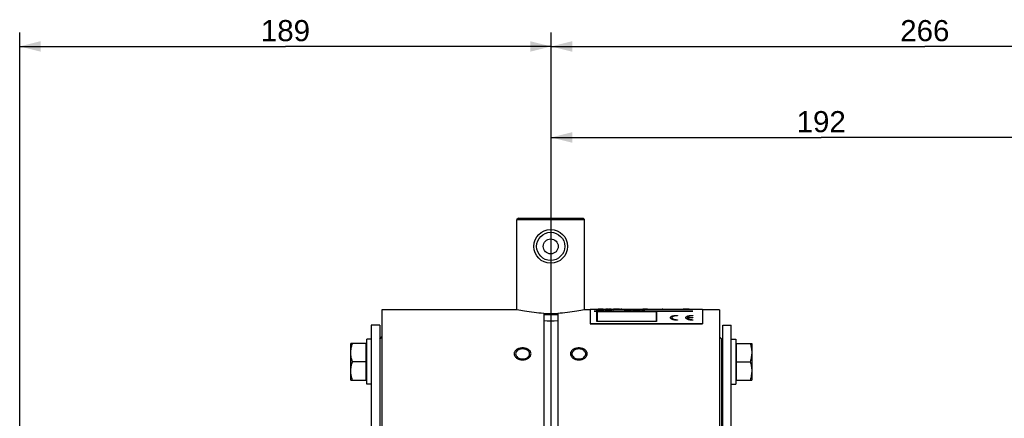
# Model space of a CAD drawing. Header units: millimetres. Extents: x 0 to 1189, y 0 to 841.
# Tile 65 of 68: x 825 to 965, y 541 to 598. Entities that reach past the tile are written whole.
import ezdxf

# ---------------------------------------------------------------- set-up
doc = ezdxf.new("R2010")
doc.units = ezdxf.units.MM
doc.header["$LTSCALE"] = 65.395
doc.layers.get('0').update_dxf_attribs({"linetype": 'CONTINUOUS'})
doc.layers.add('3_ALL_AXES', color=7, linetype='CONTINUOUS')
doc.styles.get("Standard").update_dxf_attribs({"font": 'arial.ttf'})
doc.dimstyles.new('DIMSTYLE_2', dxfattribs={"dimtxt": 3, "dimasz": 3, "dimexe": 2, "dimexo": 1.5, "dimgap": 0.75, "dimtad": 1, "dimdec": 1, "dimlfac": 2.5, "dimdsep": 46, "dimtxsty": 'Standard', "dimblk": '_FILLED', "dimblk1": '_FILLED', "dimblk2": '_FILLED', "dimcen": 0.09, "dimadec": 1, "dimazin": 2, "dimtp": 0.5, "dimtm": 0.5, "dimtfac": 1, "dimtdec": 1, "dimtofl": 0, "dimtmove": 0, "dimatfit": 3, "dimldrblk": '_FILLED', "dimfxl": 0, "dimtolj": 1, "dimarcsym": 0})
doc.dimstyles.new('DIMSTYLE_3', dxfattribs={"dimtxt": 3, "dimasz": 3, "dimexe": 2, "dimexo": 1.5, "dimgap": 0.75, "dimtad": 1, "dimdec": 0, "dimlfac": 2.5, "dimdsep": 46, "dimtxsty": 'Standard', "dimblk": '_FILLED', "dimblk1": '_FILLED', "dimblk2": '_FILLED', "dimcen": 0.09, "dimadec": 0, "dimazin": 2, "dimtp": 0.5, "dimtm": 0.5, "dimtfac": 1, "dimtdec": 0, "dimtofl": 0, "dimtmove": 0, "dimatfit": 3, "dimldrblk": '_FILLED', "dimfxl": 0, "dimtolj": 1, "dimarcsym": 0})

# ---------------------------------------------------------------- blocks, each defined once
blk = doc.blocks.new('_FILLED')
at = {"color": 0, "linetype": 'ByBlock'}
blk.add_solid([(0, 0), (-1, 0.25), (-1, -0.25)], dxfattribs=at)
blk = doc.blocks.new('*D4')
at = {"color": 2, "linetype": 'Continuous'}
for p, q in [((901.03, 461.29), (901.03, 583.16)), ((977.83, 529.98), (977.83, 583.16)), ((901.03, 581.16), (939.43, 581.16)), ((977.83, 581.16), (939.43, 581.16))]:
    blk.add_line(p, q, dxfattribs=at)
at = {"color": 2, "linetype": 'Continuous', "xscale": 3, "yscale": 3, "zscale": 3, "rotation": 180}
blk.add_blockref('_FILLED', (901.03, 581.16), dxfattribs=at)
at = {"color": 2, "linetype": 'Continuous', "xscale": 3, "yscale": 3, "zscale": 3}
blk.add_blockref('_FILLED', (977.83, 581.16), dxfattribs=at)
at = {"color": 2, "linetype": 'Continuous', "insert": (939.43, 584.91), "char_height": 3, "width": 6.9926, "attachment_point": 2, "line_spacing_factor": 0.9}
blk.add_mtext('192', dxfattribs=at)
blk = doc.blocks.new('*D5')
at = {"color": 2, "linetype": 'Continuous'}
for p, q in [((901.03, 461.29), (901.03, 596.1)), ((1007.31, 402.18), (1007.31, 596.1)), ((901.03, 594.1), (954.17, 594.1)), ((1007.31, 594.1), (954.17, 594.1))]:
    blk.add_line(p, q, dxfattribs=at)
at = {"color": 2, "linetype": 'Continuous', "xscale": 3, "yscale": 3, "zscale": 3, "rotation": 180}
blk.add_blockref('_FILLED', (901.03, 594.1), dxfattribs=at)
at = {"color": 2, "linetype": 'Continuous', "xscale": 3, "yscale": 3, "zscale": 3}
blk.add_blockref('_FILLED', (1007.31, 594.1), dxfattribs=at)
at = {"color": 2, "linetype": 'Continuous', "insert": (954.17, 597.85), "char_height": 3, "width": 6.9926, "attachment_point": 2, "line_spacing_factor": 0.9}
blk.add_mtext('266', dxfattribs=at)
blk = doc.blocks.new('*D6')
at = {"color": 2, "linetype": 'Continuous'}
for p, q in [((825.42, 452.78), (825.42, 596.1)), ((901.03, 461.29), (901.03, 596.1)), ((825.42, 594.1), (863.22, 594.1)), ((901.03, 594.1), (863.22, 594.1))]:
    blk.add_line(p, q, dxfattribs=at)
at = {"color": 2, "linetype": 'Continuous', "xscale": 3, "yscale": 3, "zscale": 3, "rotation": 180}
blk.add_blockref('_FILLED', (825.42, 594.1), dxfattribs=at)
at = {"color": 2, "linetype": 'Continuous', "xscale": 3, "yscale": 3, "zscale": 3}
blk.add_blockref('_FILLED', (901.03, 594.1), dxfattribs=at)
at = {"color": 2, "linetype": 'Continuous', "insert": (863.22, 597.85), "char_height": 3, "width": 6.9926, "attachment_point": 2, "line_spacing_factor": 0.9}
blk.add_mtext('189', dxfattribs=at)

msp = doc.modelspace()

# ---------------------------------------------------------------- linework, layer by layer
at = {"color": 7, "linetype": 'Continuous'}
for p, q in [((896.352, 569.679), (896.152, 569.479)), ((896.152, 556.679), (896.152, 569.479)), ((896.152, 569.479), (905.752, 569.479)), ((896.352, 569.679), (905.552, 569.679)), ((905.552, 569.679), (905.752, 569.479)), ((905.752, 556.679), (905.752, 569.479)), ((899.952, 556.158), (899.952, 536.079)), ((901.952, 556.158), (901.952, 536.079)), ((875.432, 554.479), (875.432, 537.759)), ((876.632, 554.479), (875.432, 554.479)), ((925.432, 554.479), (926.632, 554.479)), ((926.632, 537.759), (926.632, 554.479)), ((874.712, 546.679), (874.712, 551.879)), ((874.792, 551.879), (874.712, 551.879)), ((874.792, 546.079), (874.792, 552.479)), ((875.432, 552.479), (874.792, 552.479)), ((926.632, 552.479), (927.272, 552.479)), ((927.272, 552.479), (927.272, 546.079)), ((927.272, 551.879), (927.352, 551.879)), ((927.352, 551.879), (927.352, 546.679)), ((925.432, 550.879), (925.272, 550.879)), ((925.432, 547.679), (925.272, 547.679)), ((874.792, 546.679), (874.712, 546.679)), ((927.272, 546.679), (927.352, 546.679)), ((875.432, 546.079), (874.792, 546.079)), ((926.632, 546.079), (927.272, 546.079))]:
    msp.add_line(p, q, dxfattribs=at)
at = {"color": 2, "linetype": 'Continuous'}
for p, q in [((907.13, 556.467), (907.13, 556.479)), ((907.13, 556.479), (921.174, 556.479)), ((921.174, 556.467), (907.13, 556.467)), ((907.53, 556.565), (907.53, 556.69)), ((907.53, 556.69), (908.49, 556.69)), ((908.49, 556.565), (907.53, 556.565)), ((907.53, 555.006), (907.53, 556.398)), ((907.53, 556.398), (916.019, 556.398)), ((907.57, 556.391), (907.57, 555.023)), ((915.979, 556.391), (907.57, 556.391)), ((907.69, 556.678), (907.69, 556.649)), ((908.49, 556.678), (907.69, 556.678)), ((907.69, 556.649), (908.383, 556.649)), ((907.69, 556.633), (907.69, 556.585)), ((908.383, 556.633), (907.69, 556.633)), ((907.69, 556.585), (908.49, 556.585)), ((908.17, 556.727), (907.957, 556.727)), ((908.383, 556.649), (908.383, 556.633)), ((908.49, 556.69), (908.49, 556.678)), ((908.49, 556.585), (908.49, 556.565)), ((908.703, 556.604), (908.703, 556.628)), ((908.81, 556.735), (908.81, 556.738)), ((908.837, 556.625), (908.837, 556.607)), ((908.943, 556.738), (908.943, 556.736)), ((909.023, 556.658), (909.183, 556.658)), ((909.183, 556.646), (909.023, 556.646)), ((909.183, 556.565), (909.023, 556.565)), ((909.077, 556.582), (909.183, 556.582)), ((909.29, 556.727), (909.13, 556.727)), ((909.183, 556.731), (909.29, 556.731)), ((909.423, 556.644), (909.423, 556.69)), ((909.423, 556.69), (909.557, 556.69)), ((909.423, 556.601), (909.423, 556.63)), ((909.423, 556.565), (909.423, 556.585)), ((909.557, 556.565), (909.423, 556.565)), ((909.53, 556.735), (909.53, 556.738)), ((909.53, 556.727), (909.53, 556.731)), ((909.663, 556.727), (909.53, 556.727)), ((909.557, 556.69), (909.557, 556.565)), ((909.663, 556.739), (909.663, 556.727)), ((909.77, 556.638), (909.77, 556.651)), ((909.77, 556.651), (909.903, 556.651)), ((909.903, 556.638), (909.77, 556.638)), ((909.77, 556.565), (909.77, 556.582)), ((909.77, 556.582), (909.903, 556.582)), ((909.903, 556.565), (909.77, 556.565)), ((909.903, 556.651), (909.903, 556.638)), ((909.903, 556.582), (909.903, 556.565)), ((910.01, 556.737), (910.01, 556.736)), ((910.73, 556.738), (910.597, 556.738)), ((910.597, 556.734), (910.73, 556.734)), ((910.943, 556.739), (910.943, 556.739)), ((911.077, 556.739), (910.943, 556.739)), ((910.943, 556.727), (910.943, 556.731)), ((910.943, 556.731), (911.077, 556.731)), ((911.077, 556.727), (910.943, 556.727)), ((911.077, 556.739), (911.077, 556.739)), ((911.077, 556.731), (911.077, 556.727)), ((911.397, 556.61), (911.397, 556.628)), ((912.037, 556.61), (911.397, 556.61)), ((911.583, 556.628), (912.037, 556.628)), ((912.037, 556.69), (912.197, 556.69)), ((912.037, 556.628), (912.037, 556.674)), ((912.037, 556.565), (912.037, 556.61)), ((912.197, 556.565), (912.037, 556.565)), ((912.197, 556.69), (912.197, 556.628)), ((912.197, 556.628), (912.463, 556.628)), ((912.197, 556.61), (912.197, 556.565)), ((912.463, 556.61), (912.197, 556.61)), ((912.463, 556.628), (912.463, 556.61)), ((912.677, 556.625), (912.677, 556.649)), ((912.81, 556.646), (912.81, 556.628)), ((913.503, 556.628), (913.503, 556.646)), ((913.637, 556.649), (913.637, 556.625)), ((914.49, 556.727), (914.277, 556.727)), ((915.979, 555.023), (915.979, 556.391)), ((916.019, 556.398), (916.019, 555.006)), ((916.41, 556.727), (916.41, 556.739)), ((916.57, 556.727), (916.41, 556.727)), ((916.57, 556.739), (916.57, 556.727)), ((916.783, 556.739), (916.783, 556.739)), ((916.917, 556.739), (916.783, 556.739)), ((916.783, 556.727), (916.783, 556.731)), ((916.783, 556.731), (916.917, 556.731)), ((916.917, 556.727), (916.783, 556.727)), ((916.917, 556.739), (916.917, 556.739)), ((916.917, 556.731), (916.917, 556.727)), ((919.85, 556.727), (919.69, 556.727)), ((920.49, 556.735), (919.957, 556.735)), ((919.983, 556.737), (920.463, 556.737)), ((920.757, 556.727), (920.597, 556.727)), ((921.174, 556.479), (921.174, 556.467)), ((916.019, 555.006), (907.53, 555.006)), ((907.57, 555.023), (915.979, 555.023)), ((918.974, 555.869), (918.974, 555.809)), ((918.974, 555.253), (918.974, 555.173)), ((920.38, 555.583), (921.174, 555.583)), ((921.174, 555.514), (920.38, 555.514)), ((921.174, 555.869), (921.174, 555.809)), ((921.174, 555.583), (921.174, 555.514)), ((921.174, 555.253), (921.174, 555.173))]:
    msp.add_line(p, q, dxfattribs=at)
at = {"color": 3, "linetype": 'Continuous'}
for p, q in [((876.632, 554.479), (876.632, 536.079)), ((925.432, 536.079), (925.432, 554.479))]:
    msp.add_line(p, q, dxfattribs=at)
at = {"color": 7, "linetype": 'Continuous'}
msp.add_circle((900.952, 565.679), 2.4, dxfattribs=at)
at = {"color": 9, "linetype": 'Continuous'}
msp.add_circle((900.952, 565.679), 2, dxfattribs=at)
at = {"color": 7, "linetype": 'Continuous'}
msp.add_arc((900.952, 574.969), 19.863, 267.11425, 272.88575, dxfattribs=at)
at = {"color": 2, "linetype": 'Continuous'}
for centre, major_axis, ratio, start_param, end_param in [((907.714, 535.279), (0, 21.46), 0.3333333, -0.0339045, 0), ((907.875, 535.279), (0, 21.46), 0.3343496, -0.0262867, 0), ((908.252, 535.279), (0, 21.46), 0.3343496, 0, 0.0262867), ((908.412, 535.279), (0, 21.46), 0.3333333, 0, 0.0339045), ((909.238, 535.279), (0, 21.46), 0.2447915, 0.0967883, 0.1018897), ((908.116, 535.279), (0, 21.46), 0.2447914, -0.1172104, -0.1121006), ((909.745, 535.279), (0, 21.46), 0.4895829, 0.0942385, 0.0967883), ((907.501, 535.279), (0, 21.46), 0.4895829, -0.1197664, -0.1172104), ((910.734, 535.279), (0, 21.46), 0.9791677, 0.0904151, 0.0942385), ((906.246, 535.279), (0, 21.46), 0.9791676, -0.123602, -0.1197664), ((908.855, 535.279), (0, 21.46), 0.2447922, 0.0034406, 0.0085169), ((908.712, 535.279), (0, 21.46), 0.2447921, -0.0237478, -0.0186704), ((908.873, 535.279), (0, 21.46), 0.4895815, 0.0009025, 0.0034406), ((908.587, 535.279), (0, 21.46), 0.4895815, -0.0262867, -0.0237478), ((911.682, 535.279), (31.519, 0), 0.680851, 1.6586631, 1.6612114), ((909.558, 535.279), (0, 21.46), 0.3263877, 0.0993386, 0.1031654), ((907.907, 535.279), (0, 21.46), 0.3916663, -0.1172104, -0.1108236), ((904.951, 535.279), (31.519, 0), 0.6808511, 1.4446363, 1.4471944), ((908.882, 535.279), (0, 21.46), 0.9791668, 0, 0.0009025), ((908.311, 535.279), (0, 21.46), 0.9791667, -0.0300954, -0.0262867), ((910.252, 535.279), (0, 21.46), 0.6527791, 0.0955133, 0.0993386), ((905.204, 535.279), (31.519, 0), 0.680851, 1.4510299, 1.4535859), ((916.292, 535.279), (84.052, 0), 0.2553194, 1.6573892, 1.6586631), ((912.924, 535.279), (42.026, 0), 0.5106387, 1.6637602, 1.6663096), ((898.341, 535.279), (84.052, 0), 0.2553194, 1.443357, 1.4446363), ((909.012, 535.279), (0, 21.46), 0.3263896, 0.0059787, 0.009786), ((908.797, 535.279), (0, 21.46), 0.3916674, -0.0237478, -0.0174011), ((907.995, 535.279), (31.519, 0), 0.6808511, 1.5381616, 1.5407009), ((909.054, 535.279), (0, 21.46), 0.6527772, 0.0021715, 0.0059787), ((898.927, 535.279), (84.052, 0), 0.255319, 1.4497516, 1.4510299), ((908.248, 535.279), (31.519, 0), 0.680851, 1.5445096, 1.5470485), ((909.114, 535.279), (42.026, 0), 0.510638, 7.853615, 7.8561532), ((906.281, 535.279), (84.052, 0), 0.255319, 1.5368918, 1.5381616), ((906.867, 535.279), (84.052, 0), 0.2553194, 1.5432401, 1.5445096), ((901.914, 535.279), (84.052, 0), 0.255319, 1.4829295, 1.4842034), ((901.381, 535.279), (84.052, 0), 0.255319, 1.4765578, 1.4778324), ((919.332, 535.279), (84.052, 0), 0.255319, 1.6905628, 1.6918411), ((919.866, 535.279), (84.052, 0), 0.255319, 1.6969563, 1.6982357), ((909.321, 535.279), (84.052, 0), 0.255319, 7.8530792, 7.8543482), ((911.606, 535.279), (84.052, 0), 0.255319, 1.597083, 1.5983525), ((912.139, 535.279), (84.052, 0), 0.255319, 1.6034311, 1.6047009), ((905.602, 535.279), (42.026, 0), 0.5106387, 1.4816555, 1.4829295), ((906.324, 535.279), (31.519, 0), 0.680851, 1.4740081, 1.4765578), ((913.056, 535.279), (31.519, 0), 0.680851, 1.6880067, 1.6905628), ((914.578, 535.279), (42.026, 0), 0.5106388, 1.6956772, 1.6969563), ((907.473, 535.279), (0, 21.46), 0.9791687, -0.0916894, -0.0891409), ((911.96, 535.279), (0, 21.46), 0.9791686, 0.1223233, 0.1248809), ((908.016, 535.279), (0, 21.46), 0.6527772, -0.1006141, -0.0967883), ((911.008, 535.279), (0, 21.46), 0.6527771, 0.1133778, 0.1172104), ((909.368, 535.279), (31.519, 0), 0.680851, 1.5673557, 1.5698939), ((910.225, 535.279), (31.519, 0), 0.680851, 1.5945441, 1.597083), ((910.768, 535.279), (42.026, 0), 0.5106388, 1.6021614, 1.6034311), ((908.435, 535.279), (0, 21.46), 0.4895815, -0.0942385, -0.0916894), ((910.678, 535.279), (0, 21.46), 0.4895814, 0.1197664, 0.1223233), ((910.109, 535.279), (0, 21.46), 0.9791658, 0.0288258, 0.0313651), ((909.428, 535.279), (0, 21.46), 0.6527772, -0.0072478, -0.0034406), ((909.809, 535.279), (0, 21.46), 0.6527771, 0.0199397, 0.0237478), ((909.806, 535.279), (0, 21.46), 0.4895842, 0.0262867, 0.0288258), ((909.52, 535.279), (0, 21.46), 0.4895843, -0.0009025, 0), ((909.924, 535.279), (0, 21.46), 0.1631938, 0.0059787, 0.0135935), ((909.829, 535.279), (0, 21.46), 0.1631938, -0.021209, -0.0135935), ((909.966, 535.279), (0, 21.46), 0.4895843, 0.0009025, 0.0059787), ((909.68, 535.279), (0, 21.46), 0.4895842, -0.0262867, -0.021209), ((909.975, 535.279), (0, 21.46), 0.9791658, 0, 0.0009025), ((909.404, 535.279), (0, 21.46), 0.9791657, -0.0288258, -0.0262867), ((910.075, 535.279), (0, 21.46), 0.2447921, 0.0072478, 0.0123243), ((909.874, 535.279), (0, 21.46), 0.3916663, -0.0224784, -0.0161319), ((909.101, 535.279), (31.519, 0), 0.680851, 1.5394313, 1.5419705), ((910.113, 535.279), (0, 21.46), 0.4895815, 0.0047097, 0.0072478), ((910.162, 535.279), (0, 21.46), 0.9791687, 0.0009025, 0.0047097), ((909.591, 535.279), (0, 21.46), 0.9791684, -0.0262867, -0.0224784), ((908.113, 535.279), (63.039, 0), 0.3404255, 1.5381616, 1.5394313), ((910.181, 535.279), (42.026, 0), 0.5106402, 7.853615, 7.8548841), ((908.486, 535.279), (63.039, 0), 0.3404256, 1.5419705, 1.5445096), ((906.056, 535.279), (126.078, 0), 0.1702128, 1.5368918, 1.5381616), ((914.543, 535.279), (147.09, 0), 0.1458968, 1.5983525, 1.5996221), ((915.316, 535.279), (147.09, 0), 0.1458967, 1.6034311, 1.6047009), ((910.501, 535.279), (31.519, 0), 0.680851, 7.8518101, 7.8543482), ((911.358, 535.279), (31.519, 0), 0.680851, 1.5958135, 1.5983525), ((911.888, 535.279), (42.026, 0), 0.5106373, 1.6008917, 1.6034311), ((910.555, 535.279), (0, 21.46), 0.3263877, -0.0059787, -0.0021715), ((910.745, 535.279), (0, 21.46), 0.3263876, 0.021209, 0.0250172), ((911.255, 535.279), (0, 21.46), 0.9791667, 0.0262867, 0.0300954), ((910.684, 535.279), (0, 21.46), 0.9791668, -0.0009025, 0), ((910.698, 535.279), (0, 21.46), 0.2447908, -0.0059787, -0.0009025), ((910.841, 535.279), (0, 21.46), 0.2447907, 0.021209, 0.0262867), ((913.296, 535.279), (0, 21.46), 0.8703704, 0.0675001, 0.1018897), ((913.496, 535.279), (0, 21.46), 0.8760961, 0.0776794, 0.1018897), ((913.061, 535.279), (0, 21.46), 0.1958304, 0.0853191, 0.0916894), ((912.244, 535.279), (0, 21.46), 0.1958303, -0.1095468, -0.1031654), ((913.3, 535.279), (0, 21.46), 0.3263911, 0.0814987, 0.0853191), ((911.937, 535.279), (0, 21.46), 0.3263914, -0.1133778, -0.1095468), ((913.585, 535.279), (0, 21.46), 0.4895815, 0.0764066, 0.0814987), ((911.541, 535.279), (0, 21.46), 0.4895814, -0.1184883, -0.1133778), ((914.387, 535.279), (0, 21.46), 0.9791668, 0.0725888, 0.0764066), ((910.299, 535.279), (0, 21.46), 0.9791667, -0.1223233, -0.1184883), ((913.135, 535.279), (0, 21.46), 0.1631957, 0.0853191, 0.0929639), ((912.454, 535.279), (0, 21.46), 0.1631957, -0.1095468, -0.1018897), ((914.03, 535.279), (0, 21.46), 0.6527751, 0.0776794, 0.0853191), ((911.305, 535.279), (0, 21.46), 0.6527753, -0.1172104, -0.1095468), ((915.403, 535.279), (35.022, 0), 0.612764, 1.6395684, 1.6433851), ((908.59, 535.279), (35.022, 0), 0.6127641, 1.4446363, 1.4484731), ((915.389, 535.279), (31.519, 0), 0.680851, 1.6459302, 1.6484757), ((909.257, 535.279), (31.519, 0), 0.680851, 1.4510299, 1.4535859), ((921.66, 535.279), (126.078, 0), 0.1702127, 1.6382964, 1.6395684), ((897.133, 535.279), (126.078, 0), 0.1702128, 1.443357, 1.4446363), ((920.91, 535.279), (105.065, 0), 0.2042547, 1.6446576, 1.6459302), ((900.47, 535.279), (105.065, 0), 0.2042547, 1.4497516, 1.4510299), ((904.653, 535.279), (126.078, 0), 0.1702127, 1.5020242, 1.5032963), ((905.403, 535.279), (105.064, 0), 0.2042556, 1.4956625, 1.4969351), ((925.843, 535.279), (105.064, 0), 0.2042556, 1.6905628, 1.6918411), ((929.18, 535.279), (126.078, 0), 0.1702128, 1.6969563, 1.6982357), ((910.924, 535.279), (31.519, 0), 0.680851, 1.4931169, 1.4956625), ((917.056, 535.279), (31.519, 0), 0.680851, 1.6880067, 1.6905628), ((910.91, 535.279), (35.021, 0), 0.6127668, 1.4982075, 1.5020242), ((917.723, 535.279), (35.021, 0), 0.6127669, 1.6931196, 1.6969563), ((912.283, 535.279), (0, 21.46), 0.6527788, -0.0853191, -0.0776794), ((915.008, 535.279), (0, 21.46), 0.652779, 0.1095468, 0.1172104), ((911.926, 535.279), (0, 21.46), 0.9791668, -0.0764066, -0.0725888), ((916.014, 535.279), (0, 21.46), 0.9791667, 0.1184883, 0.1223233), ((913.178, 535.279), (0, 21.46), 0.163192, -0.0929639, -0.0853191), ((913.859, 535.279), (0, 21.46), 0.1631919, 0.1018897, 0.1095468), ((912.728, 535.279), (0, 21.46), 0.4895815, -0.0814987, -0.0764066), ((914.772, 535.279), (0, 21.46), 0.4895814, 0.1133778, 0.1184883), ((913.013, 535.279), (0, 21.46), 0.3263911, -0.0853191, -0.0814987), ((914.376, 535.279), (0, 21.46), 0.3263914, 0.1095468, 0.1133778), ((913.252, 535.279), (0, 21.46), 0.1958349, -0.0916894, -0.0853191), ((914.069, 535.279), (0, 21.46), 0.1958348, 0.1031654, 0.1095468), ((915.525, 535.279), (0, 21.46), 0.626667, 0.0929639, 0.1248809), ((911.233, 535.279), (0, 21.46), 0.979163, -0.1274393, -0.1248809), ((915.987, 535.279), (0, 21.46), 0.979163, 0.0955133, 0.1006141), ((911.766, 535.279), (0, 21.46), 0.9791627, -0.1057175, -0.1006141), ((915.612, 535.279), (0, 21.46), 0.626667, 0.0955133, 0.1274393), ((911.979, 535.279), (0, 21.46), 0.9791687, -0.1006141, -0.0955133), ((916.2, 535.279), (0, 21.46), 0.9791683, 0.1006141, 0.1057175), ((914.034, 535.279), (0, 21.46), 0.3333335, -0.0339045, 0), ((916.627, 535.279), (0, 21.46), 0.9791685, 0.1159327, 0.1210447), ((911.553, 535.279), (0, 21.46), 0.9791685, -0.12616, -0.1210447), ((914.195, 535.279), (0, 21.46), 0.3343494, -0.0262867, 0), ((911.766, 535.279), (0, 21.46), 0.9791629, -0.1210447, -0.1159327), ((916.84, 535.279), (0, 21.46), 0.9791629, 0.1210447, 0.12616), ((912.326, 535.279), (0, 21.46), 0.979163, -0.0955133, -0.0929639), ((914.572, 535.279), (0, 21.46), 0.33435, 0, 0.0262867), ((914.732, 535.279), (0, 21.46), 0.3333335, 0, 0.0339045), ((919.932, 535.279), (0, 21.46), 0.333333, 0, 0.0339045), ((920.087, 535.279), (0, 21.46), 0.3263876, 0.0186704, 0.0339045), ((920.078, 535.279), (0, 21.46), 0.3263889, 0, 0.0135935), ((920.368, 535.279), (0, 21.46), 0.3263889, -0.0135935, 0), ((920.359, 535.279), (0, 21.46), 0.3263876, -0.0339045, -0.0186704), ((920.514, 535.279), (0, 21.46), 0.333333, -0.0339045, 0)]:
    msp.add_ellipse(centre, major_axis=major_axis, ratio=ratio, start_param=start_param, end_param=end_param, dxfattribs=at)
at = {"color": 7, "linetype": 'Continuous'}
for points, knots in [([(899.952, 556.158), (899.037, 556.201), (897.762, 556.347), (896.507, 556.599), (896.152, 556.679)], [0, 0, 0, 0, 0.7154378, 1, 1, 1, 1]), ([(905.752, 556.679), (905.397, 556.599), (904.142, 556.347), (902.866, 556.201), (901.952, 556.158)], [0, 0, 0, 0, 0.2845622, 1, 1, 1, 1])]:
    msp.add_open_spline(points, degree=3, knots=knots, dxfattribs=at)
at = {"color": 2, "linetype": 'Continuous'}
for points in [[(918.974, 555.173), (918.908, 555.173), (918.78, 555.178), (918.595, 555.2), (918.427, 555.235), (918.276, 555.282), (918.149, 555.339), (918.049, 555.406), (917.988, 555.477), (917.967, 555.547), (917.985, 555.615), (918.045, 555.68), (918.143, 555.738), (918.27, 555.785), (918.421, 555.822), (918.592, 555.849), (918.778, 555.865), (918.908, 555.869), (918.974, 555.869)], [(918.974, 555.809), (918.921, 555.809), (918.818, 555.806), (918.669, 555.793), (918.532, 555.77), (918.411, 555.74), (918.309, 555.701), (918.231, 555.654), (918.183, 555.602), (918.169, 555.547), (918.185, 555.491), (918.234, 555.435), (918.313, 555.383), (918.416, 555.338), (918.536, 555.301), (918.672, 555.274), (918.819, 555.257), (918.921, 555.253), (918.974, 555.253)], [(921.174, 555.173), (921.108, 555.173), (920.98, 555.178), (920.795, 555.2), (920.627, 555.235), (920.476, 555.282), (920.349, 555.339), (920.249, 555.406), (920.188, 555.477), (920.167, 555.547), (920.185, 555.615), (920.245, 555.68), (920.343, 555.738), (920.47, 555.785), (920.621, 555.822), (920.792, 555.849), (920.978, 555.865), (921.108, 555.869), (921.174, 555.869)], [(921.174, 555.809), (921.125, 555.809), (921.029, 555.807), (920.89, 555.795), (920.761, 555.776), (920.644, 555.749), (920.544, 555.716), (920.464, 555.676), (920.407, 555.632), (920.386, 555.6), (920.38, 555.583)], [(920.38, 555.514), (920.386, 555.496), (920.407, 555.462), (920.465, 555.413), (920.546, 555.367), (920.646, 555.327), (920.763, 555.295), (920.892, 555.271), (921.029, 555.256), (921.125, 555.253), (921.174, 555.253)], [(896.952, 551.236), (896.873, 551.236), (896.716, 551.225), (896.49, 551.179), (896.281, 551.104), (896.098, 551.003), (895.948, 550.878), (895.836, 550.735), (895.767, 550.577), (895.752, 550.467), (895.752, 550.411)], [(898.152, 550.411), (898.152, 550.466), (898.136, 550.577), (898.068, 550.735), (897.956, 550.878), (897.806, 551.003), (897.623, 551.104), (897.414, 551.179), (897.187, 551.225), (897.03, 551.236), (896.952, 551.236)], [(904.952, 551.236), (904.873, 551.236), (904.716, 551.225), (904.49, 551.179), (904.281, 551.104), (904.098, 551.003), (903.948, 550.878), (903.836, 550.735), (903.767, 550.577), (903.752, 550.467), (903.752, 550.411)], [(906.152, 550.411), (906.152, 550.466), (906.136, 550.577), (906.068, 550.735), (905.956, 550.878), (905.806, 551.003), (905.623, 551.104), (905.414, 551.179), (905.187, 551.225), (905.03, 551.236), (904.952, 551.236)], [(895.752, 550.411), (895.752, 550.355), (895.767, 550.244), (895.836, 550.081), (895.948, 549.929), (896.098, 549.795), (896.281, 549.684), (896.49, 549.601), (896.716, 549.55), (896.873, 549.539), (896.952, 549.539)], [(896.952, 549.539), (897.03, 549.539), (897.187, 549.55), (897.414, 549.601), (897.623, 549.684), (897.806, 549.795), (897.956, 549.929), (898.068, 550.081), (898.136, 550.244), (898.152, 550.355), (898.152, 550.411)], [(903.752, 550.411), (903.752, 550.355), (903.767, 550.244), (903.836, 550.081), (903.948, 549.929), (904.098, 549.795), (904.281, 549.684), (904.49, 549.601), (904.716, 549.55), (904.873, 549.539), (904.952, 549.539)], [(904.952, 549.539), (905.03, 549.539), (905.187, 549.55), (905.414, 549.601), (905.623, 549.684), (905.806, 549.795), (905.956, 549.929), (906.068, 550.081), (906.136, 550.244), (906.152, 550.355), (906.152, 550.411)]]:
    msp.add_open_spline(points, degree=3, dxfattribs=at)
at = {"layer": '3_ALL_AXES', "color": 7, "linetype": 'Continuous'}
for p, q in [((876.952, 556.679), (876.952, 536.079)), ((896.152, 556.679), (876.952, 556.679)), ((901.952, 556.079), (899.952, 556.079)), ((906.552, 556.679), (905.752, 556.679)), ((906.552, 556.739), (906.552, 554.674)), ((906.552, 556.739), (922.552, 556.739)), ((922.552, 556.739), (922.552, 554.674)), ((924.952, 556.679), (922.552, 556.679)), ((924.952, 556.679), (924.952, 536.079)), ((901.952, 555.927), (899.952, 555.927)), ((906.552, 554.728), (922.552, 554.728)), ((906.552, 554.674), (922.552, 554.674)), ((872.512, 546.679), (872.512, 551.879)), ((874.712, 551.879), (872.512, 551.879)), ((876.632, 552.479), (876.952, 552.799)), ((925.272, 552.479), (924.952, 552.799)), ((925.272, 536.079), (925.272, 552.479)), ((927.352, 551.879), (929.552, 551.879)), ((929.552, 551.879), (929.552, 546.679)), ((874.712, 549.279), (872.744, 549.279)), ((927.352, 549.279), (929.32, 549.279)), ((872.512, 546.679), (874.712, 546.679)), ((927.352, 546.679), (929.552, 546.679))]:
    msp.add_line(p, q, dxfattribs=at)
at = {"layer": '3_ALL_AXES', "color": 9, "linetype": 'Continuous'}
msp.add_circle((900.952, 565.679), 1.067, dxfattribs=at)
at = {"layer": '3_ALL_AXES', "color": 7, "linetype": 'Continuous'}
for points, knots in [([(872.512, 550.579), (872.512, 550.799), (872.557, 551.241), (872.674, 551.669), (872.744, 551.879)], [0, 0, 0, 0, 0.4981271, 1, 1, 1, 1]), ([(929.32, 551.879), (929.39, 551.669), (929.507, 551.241), (929.552, 550.799), (929.552, 550.579)], [0, 0, 0, 0, 0.5018729, 1, 1, 1, 1]), ([(872.744, 549.279), (872.674, 549.489), (872.557, 549.916), (872.512, 550.359), (872.512, 550.579)], [0, 0, 0, 0, 0.5018729, 1, 1, 1, 1]), ([(896.952, 551.102), (896.823, 551.102), (896.574, 551.07), (896.247, 550.928), (896.012, 550.703), (895.952, 550.504), (895.952, 550.411)], [0, 0, 0, 0, 0.2897724, 0.5571436, 0.7907938, 1, 1, 1, 1]), ([(897.952, 550.411), (897.952, 550.504), (897.892, 550.703), (897.657, 550.928), (897.329, 551.07), (897.081, 551.102), (896.952, 551.102)], [0, 0, 0, 0, 0.2092062, 0.4428564, 0.7102276, 1, 1, 1, 1]), ([(904.952, 551.102), (904.823, 551.102), (904.574, 551.07), (904.247, 550.928), (904.012, 550.703), (903.952, 550.504), (903.952, 550.411)], [0, 0, 0, 0, 0.2897724, 0.5571436, 0.7907938, 1, 1, 1, 1]), ([(905.952, 550.411), (905.952, 550.504), (905.892, 550.703), (905.657, 550.928), (905.329, 551.07), (905.081, 551.102), (904.952, 551.102)], [0, 0, 0, 0, 0.2092062, 0.4428564, 0.7102276, 1, 1, 1, 1]), ([(929.552, 550.579), (929.552, 550.359), (929.507, 549.916), (929.39, 549.489), (929.32, 549.279)], [0, 0, 0, 0, 0.4981271, 1, 1, 1, 1]), ([(872.512, 547.979), (872.512, 548.199), (872.557, 548.641), (872.674, 549.069), (872.744, 549.279)], [0, 0, 0, 0, 0.4981271, 1, 1, 1, 1]), ([(895.952, 550.411), (895.952, 550.316), (896.013, 550.113), (896.245, 549.878), (896.572, 549.723), (896.823, 549.687), (896.952, 549.687)], [0, 0, 0, 0, 0.209741, 0.4464209, 0.7137635, 1, 1, 1, 1]), ([(896.952, 549.687), (897.081, 549.687), (897.332, 549.723), (897.659, 549.878), (897.89, 550.113), (897.952, 550.316), (897.952, 550.411)], [0, 0, 0, 0, 0.2862365, 0.5535791, 0.790259, 1, 1, 1, 1]), ([(903.952, 550.411), (903.952, 550.316), (904.013, 550.113), (904.245, 549.878), (904.572, 549.723), (904.823, 549.687), (904.952, 549.687)], [0, 0, 0, 0, 0.209741, 0.4464209, 0.7137635, 1, 1, 1, 1]), ([(904.952, 549.687), (905.081, 549.687), (905.332, 549.723), (905.659, 549.878), (905.89, 550.113), (905.952, 550.316), (905.952, 550.411)], [0, 0, 0, 0, 0.2862365, 0.5535791, 0.790259, 1, 1, 1, 1]), ([(929.32, 549.279), (929.39, 549.069), (929.507, 548.641), (929.552, 548.199), (929.552, 547.979)], [0, 0, 0, 0, 0.5018729, 1, 1, 1, 1]), ([(872.744, 546.679), (872.674, 546.889), (872.557, 547.316), (872.512, 547.759), (872.512, 547.979)], [0, 0, 0, 0, 0.5018729, 1, 1, 1, 1]), ([(929.552, 547.979), (929.552, 547.759), (929.507, 547.316), (929.39, 546.889), (929.32, 546.679)], [0, 0, 0, 0, 0.4981271, 1, 1, 1, 1])]:
    msp.add_open_spline(points, degree=3, knots=knots, dxfattribs=at)

# ---------------------------------------------------------------- dimensions: what is measured, and where the dimension line sits
at = {"color": 2, "linetype": 'Continuous'}
dim = msp.add_linear_dim(base=(825.417, 594.098), p1=(901.032, 459.794), p2=(825.417, 451.279), angle=180, dimstyle='DIMSTYLE_2', dxfattribs=at)
dim.commit()
dim.dimension.update_dxf_attribs({"geometry": '*D6', "text_midpoint": (863.353, 594.098), "dimtype": 160})
for base, p2, dimstyle, picture, middle in [((1007.312, 594.098), (1007.312, 400.679), 'DIMSTYLE_3', '*D5', (954.133, 594.098)), ((977.832, 581.161), (977.832, 528.479), 'DIMSTYLE_2', '*D4', (939.544, 581.161))]:
    dim = msp.add_linear_dim(base=base, p1=(901.032, 459.794), p2=p2, dimstyle=dimstyle, dxfattribs=at)
    dim.commit()
    dim.dimension.update_dxf_attribs({"geometry": picture, "text_midpoint": middle, "dimtype": 160})

doc.saveas('drawing.dxf')
